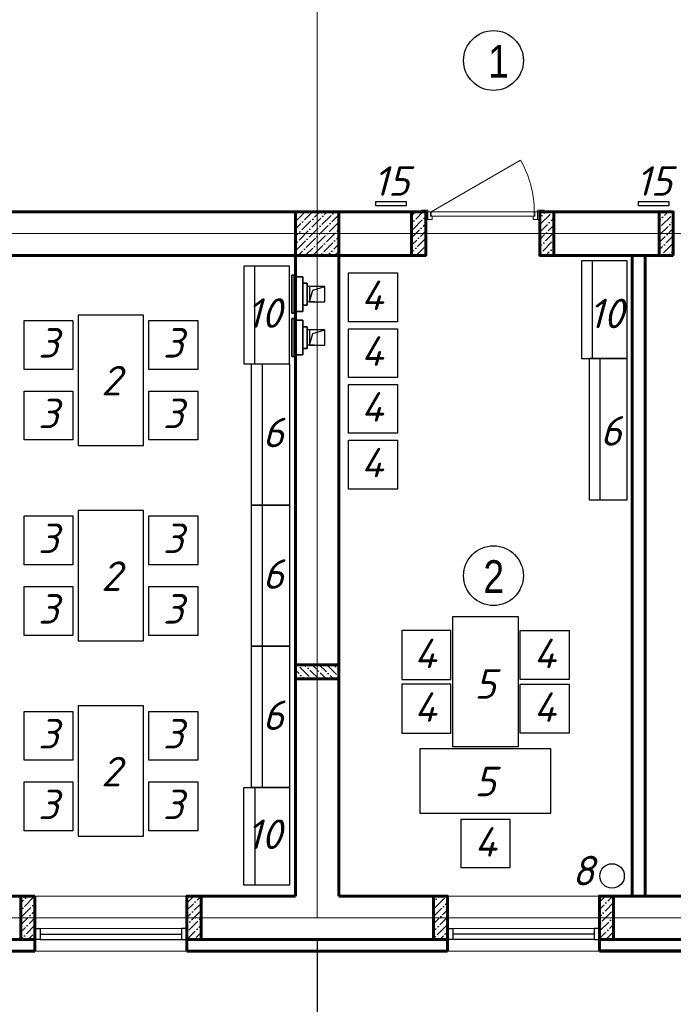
# Model space of a CAD drawing. Header units: millimetres. Extents: x -257011 to 237647566, y 2784933 to 6706507.
# Tile 201 of 256: x 9660524 to 9666544, y 5141052 to 5150119. Entities that reach past the tile are written whole.
import ezdxf

# ---------------------------------------------------------------- set-up
doc = ezdxf.new("R2010")
doc.units = ezdxf.units.MM
doc.header["$LTSCALE"] = 1000
doc.header["$PDMODE"] = 32
doc.header["$PDSIZE"] = 0.3
doc.linetypes.add('ACAD_ISO10W100', pattern=[18, 12, -3, 0, -3])
doc.linetypes.add('ADSK_Скрыто', pattern=[6, 3, -3])
for name, color, linetype, lineweight in [('_Hidden_', 7, 'ADSK_Скрыто', 9), ('Doors', 86, 'Continuous', 13), ('expl', 234, 'Continuous', 13), ('Mechanical Equipment', 7, 'Continuous', 18), ('Калонны', 20, 'Continuous', 25), ('Размеры', 251, 'Continuous', 18)]:
    doc.layers.add(name, color=color, linetype=linetype, lineweight=lineweight)
for name, color, linetype in [('kcd_tx', 7, 'Continuous'), ('ventilatsiya', 7, 'Continuous'), ('ТХ', 7, 'Continuous')]:
    doc.layers.add(name, color=color, linetype=linetype)
doc.styles.get("Standard").update_dxf_attribs({"font": 'ARIALN.TTF'})
doc.dimstyles.new('Санжар', dxfattribs={"dimtxt": 240, "dimasz": 200, "dimexe": 200, "dimexo": 200, "dimgap": 50, "dimtad": 1, "dimdec": 0, "dimtxsty": 'Standard', "dimblk": 'OBLIQUE', "dimcen": 2.5, "dimdle": 200, "dimclrd": 152, "dimclre": 152, "dimclrt": 152, "dimadec": 0, "dimazin": 0, "dimtfac": 1, "dimtdec": 0, "dimtmove": 0, "dimatfit": 3, "dimldrblk": 'OBLIQUE', "dimfxl": 0, "dimlwd": 0, "dimlwe": 0, "dimarcsym": 0})

# ---------------------------------------------------------------- blocks, each defined once
blk = doc.blocks.new('iuluiluiiul')
at = {"layer": 'Doors'}
blk.add_line((1534768.5, 1631198.4), (1533945.7, 1630723.4), dxfattribs=at)
for points in [[(1533728.5, 1631198.4), (1533788.5, 1631198.4), (1533788.5, 1631183.4), (1533728.5, 1631183.4)], [(1533768.5, 1631268.4), (1533788.5, 1631268.4), (1533788.5, 1631198.4), (1533768.5, 1631198.4)], [(1533828.5, 1631238.4), (1533828.5, 1631268.4), (1533788.5, 1631268.4), (1533788.5, 1631198.4), (1533813.5, 1631198.4), (1533813.5, 1631238.4)], [(1533818.5, 1631238.4), (1534768.5, 1631238.4), (1534768.5, 1631198.4), (1533818.5, 1631198.4)], [(1534758.5, 1631238.4), (1534758.5, 1631268.4), (1534798.5, 1631268.4), (1534798.5, 1631198.4), (1534773.5, 1631198.4), (1534773.5, 1631238.4)], [(1534818.5, 1631268.4), (1534798.5, 1631268.4), (1534798.5, 1631198.4), (1534818.5, 1631198.4)], [(1534798.5, 1631198.4), (1534858.5, 1631198.4), (1534858.5, 1631183.4), (1534798.5, 1631183.4)]]:
    blk.add_lwpolyline(points, close=True, dxfattribs=at)
blk.add_arc((1534768.5, 1631198.4), 950, 180, 210, dxfattribs=at)
blk = doc.blocks.new('_Oblique')
at = {"color": 0, "linetype": 'ByBlock', "lineweight": -2}
blk.add_line((-0.5, -0.5), (0.5, 0.5), dxfattribs=at)
blk = doc.blocks.new('*D1899')
at = {"layer": 'Defpoints', "color": 0, "lineweight": 50, "ltscale": 100, "transparency": 16777216}
for p in [(9653663.6, 5141849.2), (9663263.6, 5141849.2), (9663263.6, 5138947)]:
    blk.add_point(p, dxfattribs=at)
at = {"layer": 'kcd_tx', "color": 152, "ltscale": 100, "transparency": 16777216}
for p, q in [((9653663.6, 5141649.2), (9653663.6, 5138747)), ((9663263.6, 5141649.2), (9663263.6, 5138747)), ((9653463.6, 5138947), (9663463.6, 5138947))]:
    blk.add_line(p, q, dxfattribs=at)
at = {"layer": 'kcd_tx', "color": 152, "ltscale": 100, "transparency": 16777216, "xscale": 200, "yscale": 200, "zscale": 200, "rotation": 180}
blk.add_blockref('_Oblique', (9653663.6, 5138947), dxfattribs=at)
at = {"layer": 'kcd_tx', "color": 152, "ltscale": 100, "transparency": 16777216, "xscale": 200, "yscale": 200, "zscale": 200}
blk.add_blockref('_Oblique', (9663263.6, 5138947), dxfattribs=at)
at = {"layer": 'kcd_tx', "color": 152, "lineweight": 60, "ltscale": 100, "transparency": 16777216, "insert": (9658463.6, 5139119.6), "char_height": 240, "attachment_point": 5}
blk.add_mtext('9600', dxfattribs=at)
blk = doc.blocks.new('*D1900')
at = {"layer": 'Defpoints', "color": 0, "lineweight": 50, "ltscale": 100, "transparency": 16777216}
for p in [(9663263.6, 5141849.2), (9669463.6, 5141849.2), (9663263.6, 5138947)]:
    blk.add_point(p, dxfattribs=at)
at = {"layer": 'kcd_tx', "color": 152, "ltscale": 100, "transparency": 16777216}
for p, q in [((9663263.6, 5141649.2), (9663263.6, 5138747)), ((9669463.6, 5141649.2), (9669463.6, 5138747)), ((9669663.6, 5138947), (9663063.6, 5138947))]:
    blk.add_line(p, q, dxfattribs=at)
at = {"layer": 'kcd_tx', "color": 152, "ltscale": 100, "transparency": 16777216, "xscale": 200, "yscale": 200, "zscale": 200, "rotation": 180}
blk.add_blockref('_Oblique', (9663263.6, 5138947), dxfattribs=at)
at = {"layer": 'kcd_tx', "color": 152, "ltscale": 100, "transparency": 16777216, "xscale": 200, "yscale": 200, "zscale": 200}
blk.add_blockref('_Oblique', (9669463.6, 5138947), dxfattribs=at)
at = {"layer": 'kcd_tx', "color": 152, "lineweight": 60, "ltscale": 100, "transparency": 16777216, "insert": (9666363.6, 5139119.6), "char_height": 240, "attachment_point": 5}
blk.add_mtext('6200', dxfattribs=at)
blk = doc.blocks.new('*D1902')
at = {"layer": 'Defpoints', "color": 0, "lineweight": 50, "ltscale": 100, "transparency": 16777216}
for p in [(9653663.6, 5141849.2), (9672863.6, 5141849.2), (9653663.6, 5138353.3)]:
    blk.add_point(p, dxfattribs=at)
at = {"layer": 'kcd_tx', "color": 152, "ltscale": 100, "transparency": 16777216}
for p, q in [((9653663.6, 5141649.2), (9653663.6, 5138153.3)), ((9672863.6, 5141649.2), (9672863.6, 5138153.3)), ((9673063.6, 5138353.3), (9653463.6, 5138353.3))]:
    blk.add_line(p, q, dxfattribs=at)
at = {"layer": 'kcd_tx', "color": 152, "ltscale": 100, "transparency": 16777216, "xscale": 200, "yscale": 200, "zscale": 200, "rotation": 180}
blk.add_blockref('_Oblique', (9653663.6, 5138353.3), dxfattribs=at)
at = {"layer": 'kcd_tx', "color": 152, "ltscale": 100, "transparency": 16777216, "xscale": 200, "yscale": 200, "zscale": 200}
blk.add_blockref('_Oblique', (9672863.6, 5138353.3), dxfattribs=at)
at = {"layer": 'kcd_tx', "color": 152, "lineweight": 60, "ltscale": 100, "transparency": 16777216, "insert": (9663263.6, 5138525.8), "char_height": 240, "attachment_point": 5}
blk.add_mtext('19200', dxfattribs=at)
blk = doc.blocks.new('Осевые декоративные вентиляторы для вытяжной вентиляции с производительностью до 310 м3 - ВЕНТС 100 ЛД турбо-1935147-Вентиляция_ План 1го этажа')
at = {"layer": '_Hidden_', "color": 5, "lineweight": 35}
for p, q in [((7212.2, 27527.7), (7212.2, 27527.5)), ((7212.2, 27527.5), (7212.2, 27527.7)), ((7224.3, 27527.5), (7224.3, 27527.7)), ((7224.3, 27527.7), (7224.3, 27527.5)), ((7245.8, 27527.5), (7245.8, 27527.7)), ((7245.8, 27527.7), (7245.8, 27527.5)), ((7247.5, 27535.3), (7247.7, 27535.3)), ((7212.2, 27368.8), (7212.2, 27368.7)), ((7212.2, 27368.7), (7212.2, 27368.8)), ((7224.3, 27368.7), (7224.3, 27368.8)), ((7224.3, 27368.8), (7224.3, 27368.7)), ((7245.8, 27368.8), (7245.8, 27368.7)), ((7245.8, 27368.7), (7245.8, 27368.8)), ((7247.7, 27360.8), (7247.5, 27360.8))]:
    blk.add_line(p, q, dxfattribs=at)
at = {"layer": 'Mechanical Equipment', "color": 5, "lineweight": 35}
for p, q in [((7224.3, 27527.7), (7212.2, 27527.7)), ((7212.2, 27527.7), (7212.2, 27527.5)), ((7212.2, 27522.7), (7212.2, 27527.7)), ((7212.2, 27373.7), (7212.2, 27522.7)), ((7245.8, 27527.7), (7224.3, 27527.7)), ((7224.3, 27527.5), (7224.3, 27527.7)), ((7224.3, 27527.7), (7224.3, 27527.5)), ((7245.8, 27527.5), (7245.8, 27527.7)), ((7245.8, 27527.7), (7245.8, 27522.7)), ((7245.8, 27522.7), (7245.8, 27373.7)), ((7247.3, 27535.3), (7247.3, 27360.8)), ((7247.4, 27535.3), (7247.4, 27360.8)), ((7247.5, 27535.3), (7252.3, 27535.3)), ((7252.3, 27535.3), (7257, 27535.3)), ((7252.3, 27535.3), (7252.3, 27360.8)), ((7257, 27535.3), (7261.8, 27535.3)), ((7261.8, 27360.8), (7261.8, 27535.3)), ((7212.2, 27498.2), (7191.6, 27498.2)), ((7191.6, 27398.2), (7191.6, 27498.2)), ((7191.6, 27398.2), (7212.2, 27398.2)), ((7212.2, 27368.7), (7212.2, 27373.7)), ((7212.2, 27368.8), (7212.2, 27368.7)), ((7212.2, 27368.7), (7224.3, 27368.7)), ((7224.3, 27368.7), (7224.3, 27368.8)), ((7224.3, 27368.8), (7224.3, 27368.7)), ((7224.3, 27368.7), (7245.8, 27368.7)), ((7245.8, 27373.7), (7245.8, 27368.7)), ((7245.8, 27368.7), (7245.8, 27368.8)), ((7252.3, 27360.8), (7247.5, 27360.8)), ((7257, 27360.8), (7252.3, 27360.8)), ((7261.8, 27360.8), (7257, 27360.8))]:
    blk.add_line(p, q, dxfattribs=at)

msp = doc.modelspace()

# ---------------------------------------------------------------- hatches: boundary and pattern name
at = {"ltscale": 100}
h = msp.add_hatch(dxfattribs=at)
h.set_pattern_fill('ANSI36', color=256, scale=15, style=0)
h.set_pattern_definition([(45, (-7372098.976, 14331179.213), (25.25697034, 92.60889125), [119.0625, -23.8125, 0, -23.8125])])
h.paths.add_polyline_path([(9663463.575, 5148349.213), (9663063.575, 5148349.213), (9663063.575, 5147949.213), (9663463.575, 5147949.213)])
h = msp.add_hatch(dxfattribs=at)
h.set_pattern_fill('ANSI36', color=256, scale=15, style=0)
h.set_pattern_definition([(45, (9800365.837, 4420285.21), (25.2569703, 92.6088912), [119.0625, -23.8125, 0, -23.8125])])
h.paths.add_polyline_path([(9664263.575, 5148349.213), (9664133.575, 5148349.213), (9664133.575, 5147949.213), (9664263.575, 5147949.213)])
h = msp.add_hatch(dxfattribs=at)
h.set_pattern_fill('ANSI36', color=256, scale=15, style=0)
h.set_pattern_definition([(45, (9800415.837, 4420285.21), (25.2569703, 92.6088912), [119.0625, -23.8125, 0, -23.8125])])
h.paths.add_polyline_path([(9665313.575, 5148349.213), (9665443.575, 5148349.213), (9665443.575, 5147949.213), (9665313.575, 5147949.213)])
h = msp.add_hatch(dxfattribs=at)
h.set_pattern_fill('ANSI36', color=256, scale=15, style=0)
h.set_pattern_definition([(45, (9795515.837, 4417085.21), (25.2569703, 92.6088912), [119.0625, -23.8125, 0, -23.8125])])
h.paths.add_polyline_path([(9666413.575, 5147949.213), (9666543.575, 5147949.213), (9666543.575, 5148349.213), (9666413.575, 5148349.213)])
h = msp.add_hatch(dxfattribs=at)
h.set_pattern_fill('ANSI36', color=256, scale=15, angle=90, style=0)
h.set_pattern_definition([(135, (10394327.577, 5273151.475), (-92.6088912, 25.2569703), [119.0625, -23.8125, 0, -23.8125])])
h.paths.add_polyline_path([(9663463.575, 5144049.213), (9663463.575, 5144179.213), (9663063.575, 5144179.213), (9663063.575, 5144049.213)])
h = msp.add_hatch(dxfattribs=at)
h.set_pattern_fill('ANSI36', color=256, scale=15, style=0)
h.set_pattern_definition([(45, (9791735.837, 4427585.21), (25.2569703, 92.6088912), [119.0625, -23.8125, 0, -23.8125])])
h.paths.add_polyline_path([(9660533.575, 5142049.213), (9660663.575, 5142049.213), (9660663.575, 5141649.213), (9660533.575, 5141649.213)])
h = msp.add_hatch(dxfattribs=at)
h.set_pattern_fill('ANSI36', color=256, scale=15, style=0)
h.set_pattern_definition([(45, (9789965.837, 4427585.21), (25.2569703, 92.6088912), [119.0625, -23.8125, 0, -23.8125])])
h.paths.add_polyline_path([(9662063.575, 5142049.213), (9662193.575, 5142049.213), (9662193.575, 5141649.213), (9662063.575, 5141649.213)])
h = msp.add_hatch(dxfattribs=at)
h.set_pattern_fill('ANSI36', color=256, scale=15, style=0)
h.set_pattern_definition([(45, (9795535.837, 4424494.743), (25.2569703, 92.6088912), [119.0625, -23.8125, 0, -23.8125])])
h.paths.add_polyline_path([(9664333.575, 5141649.213), (9664463.575, 5141649.213), (9664463.575, 5142049.213), (9664333.575, 5142049.213)])
h = msp.add_hatch(dxfattribs=at)
h.set_pattern_fill('ANSI36', color=256, scale=15, style=0)
h.set_pattern_definition([(45, (9793765.837, 4424494.743), (25.2569703, 92.6088912), [119.0625, -23.8125, 0, -23.8125])])
h.paths.add_polyline_path([(9665863.575, 5141649.213), (9665993.575, 5141649.213), (9665993.575, 5142049.213), (9665863.575, 5142049.213)])

# ---------------------------------------------------------------- linework, layer by layer
at = {"color": 1, "linetype": 'ACAD_ISO10W100', "lineweight": 9, "ltscale": 100}
for p, q in [((9663263.575, 5157449.213), (9663263.575, 5141849.213)), ((9672863.575, 5148149.213), (9653663.575, 5148149.213)), ((9672863.575, 5141849.213), (9653663.575, 5141849.213))]:
    msp.add_line(p, q, dxfattribs=at)
at = {"lineweight": 60, "ltscale": 100}
for p, q in [((9664263.575, 5148349.213), (9655713.575, 5148349.213)), ((9663463.575, 5148349.213), (9663463.575, 5142049.213)), ((9664263.575, 5147949.213), (9664263.575, 5148349.213)), ((9666543.575, 5148349.213), (9665313.575, 5148349.213)), ((9665313.575, 5147949.213), (9665313.575, 5148349.213)), ((9666293.575, 5148349.213), (9666163.575, 5148349.213)), ((9663063.575, 5147949.213), (9655713.575, 5147949.213)), ((9663063.575, 5147949.213), (9663063.575, 5142049.213)), ((9664263.575, 5147949.213), (9663463.575, 5147949.213)), ((9666543.575, 5147949.213), (9665313.575, 5147949.213)), ((9666163.575, 5142049.213), (9666163.575, 5147949.213)), ((9666293.575, 5147949.213), (9666163.575, 5147949.213)), ((9666283.575, 5142049.213), (9666283.575, 5147949.213)), ((9660663.575, 5142049.213), (9660663.575, 5141649.213)), ((9662063.575, 5142049.213), (9662063.575, 5141649.213)), ((9664463.575, 5142049.213), (9664463.575, 5141649.213)), ((9665863.575, 5142049.213), (9665863.575, 5141649.213))]:
    msp.add_line(p, q, dxfattribs=at)
at = {"lineweight": 9, "ltscale": 100}
for p, q in [((9660663.575, 5142049.213), (9662063.575, 5142049.213)), ((9665863.575, 5142049.213), (9664463.575, 5142049.213)), ((9660663.575, 5141542.213), (9662063.575, 5141542.213)), ((9665863.575, 5141542.213), (9664463.575, 5141542.213))]:
    msp.add_line(p, q, dxfattribs=at)
at = {"color": 5, "lineweight": 0}
for p, q in [((9660713.575, 5141749.213), (9662013.575, 5141749.213)), ((9665813.575, 5141749.213), (9664513.575, 5141749.213))]:
    msp.add_line(p, q, dxfattribs=at)
at = {"color": 5}
for p, q in [((9660713.575, 5141699.213), (9662013.575, 5141699.213)), ((9665813.575, 5141699.213), (9664513.575, 5141699.213)), ((9660713.575, 5141649.213), (9662013.575, 5141649.213)), ((9665813.575, 5141649.213), (9664513.575, 5141649.213))]:
    msp.add_line(p, q, dxfattribs=at)
at = {"color": 252, "lineweight": 60, "ltscale": 100}
for p, q in [((9660663.575, 5141649.213), (9660663.575, 5141542.213)), ((9662063.575, 5141649.213), (9662063.575, 5141542.213))]:
    msp.add_line(p, q, dxfattribs=at)
at = {"ltscale": 100}
for points in [[(9663804.506, 5148444.846), (9664084.506, 5148444.846), (9664084.506, 5148404.846), (9663804.506, 5148404.846)], [(9666222.901, 5148444.846), (9666502.901, 5148444.846), (9666502.901, 5148404.846), (9666222.901, 5148404.846)]]:
    msp.add_lwpolyline(points, close=True, dxfattribs=at)
at = {"lineweight": 60, "ltscale": 100}
for points in [[(9660663.575, 5142049.213), (9659163.575, 5142049.213)], [(9663063.575, 5142049.213), (9662063.575, 5142049.213)], [(9664463.575, 5142049.213), (9663463.575, 5142049.213)], [(9667213.575, 5142049.213), (9665863.575, 5142049.213)], [(9660663.575, 5141649.213), (9659163.575, 5141649.213)], [(9663463.575, 5141649.213), (9662063.575, 5141649.213)], [(9664463.575, 5141649.213), (9663463.575, 5141649.213)], [(9667213.575, 5141649.213), (9665863.575, 5141649.213)]]:
    msp.add_lwpolyline(points, dxfattribs=at)
at = {"color": 5}
for points in [[(9660663.575, 5141749.213), (9660713.575, 5141749.213), (9660713.575, 5141649.213), (9660663.575, 5141649.213)], [(9662063.575, 5141749.213), (9662013.575, 5141749.213), (9662013.575, 5141649.213), (9662063.575, 5141649.213)], [(9664463.575, 5141749.213), (9664513.575, 5141749.213), (9664513.575, 5141649.213), (9664463.575, 5141649.213)], [(9665863.575, 5141749.213), (9665813.575, 5141749.213), (9665813.575, 5141649.213), (9665863.575, 5141649.213)]]:
    msp.add_lwpolyline(points, close=True, dxfattribs=at)
at = {"color": 252, "lineweight": 60, "ltscale": 100}
for points in [[(9664463.565, 5141542.213), (9664463.565, 5141649.213)], [(9665863.565, 5141542.213), (9665863.565, 5141649.213)], [(9659163.575, 5141542.213), (9660663.575, 5141542.213)], [(9662063.575, 5141542.213), (9664463.565, 5141542.213)], [(9667213.575, 5141542.213), (9665863.565, 5141542.213)]]:
    msp.add_lwpolyline(points, dxfattribs=at)
at = {"color": 32, "lineweight": 30, "ltscale": 100}
for points in [[(9659163.575, 5141549.213), (9660663.575, 5141549.213)], [(9662063.575, 5141549.213), (9664463.565, 5141549.213)], [(9667213.575, 5141549.213), (9665863.565, 5141549.213)]]:
    msp.add_lwpolyline(points, dxfattribs=at)
at = {"layer": 'expl', "lineweight": 30}
for centre in [(9664887.264, 5149743.582), (9664887.264, 5144999.213)]:
    msp.add_circle(centre, 275.112, dxfattribs=at)
at = {"layer": 'ventilatsiya', "lineweight": 30, "ltscale": 100}
for p, q in [((9663238.892, 5147661.498), (9663171.871, 5147661.498)), ((9663222.696, 5147629.845), (9663333.575, 5147661.498)), ((9663193.575, 5147521.498), (9663222.696, 5147629.845)), ((9663238.892, 5147521.498), (9663171.871, 5147521.498)), ((9663238.892, 5147261.961), (9663171.871, 5147261.961)), ((9663193.575, 5147121.961), (9663222.696, 5147230.308)), ((9663222.696, 5147230.308), (9663333.575, 5147261.961)), ((9663238.892, 5147121.961), (9663171.871, 5147121.961))]:
    msp.add_line(p, q, dxfattribs=at)
for points in [[(9663193.575, 5147521.498), (9663333.575, 5147521.498), (9663333.575, 5147661.498), (9663193.575, 5147661.498)], [(9663193.575, 5147121.961), (9663333.575, 5147121.961), (9663333.575, 5147261.961), (9663193.575, 5147261.961)]]:
    msp.add_lwpolyline(points, close=True, dxfattribs=at)
at = {"layer": 'Размеры', "lineweight": 60, "ltscale": 5}
for points in [[(9663063.575, 5147949.213), (9663463.575, 5147949.213), (9663463.575, 5148349.213), (9663063.575, 5148349.213)], [(9664133.575, 5148349.213), (9664263.575, 5148349.213), (9664263.575, 5147949.213), (9664133.575, 5147949.213)], [(9665443.575, 5148349.213), (9665313.575, 5148349.213), (9665313.575, 5147949.213), (9665443.575, 5147949.213)], [(9666543.575, 5147949.213), (9666413.575, 5147949.213), (9666413.575, 5148349.213), (9666543.575, 5148349.213)], [(9663463.575, 5144179.213), (9663463.575, 5144049.213), (9663063.575, 5144049.213), (9663063.575, 5144179.213)], [(9660663.575, 5142049.213), (9660533.575, 5142049.213), (9660533.575, 5141649.213), (9660663.575, 5141649.213)], [(9662193.575, 5142049.213), (9662063.575, 5142049.213), (9662063.575, 5141649.213), (9662193.575, 5141649.213)], [(9664463.575, 5141649.213), (9664333.575, 5141649.213), (9664333.575, 5142049.213), (9664463.575, 5142049.213)], [(9665993.575, 5141649.213), (9665863.575, 5141649.213), (9665863.575, 5142049.213), (9665993.575, 5142049.213)]]:
    msp.add_lwpolyline(points, close=True, dxfattribs=at)
at = {"layer": 'ТХ', "ltscale": 5}
for points in [[(9663007.953, 5147849.213), (9662587.953, 5147849.213), (9662587.953, 5146949.213), (9663007.953, 5146949.213)], [(9662687.953, 5147849.213), (9662587.953, 5147849.213), (9662587.953, 5146949.213), (9662687.953, 5146949.213)], [(9666118.72, 5147897.754), (9665698.72, 5147897.754), (9665698.72, 5146997.754), (9666118.72, 5146997.754)], [(9665798.72, 5147897.754), (9665698.72, 5147897.754), (9665698.72, 5146997.754), (9665798.72, 5146997.754)], [(9664003.009, 5147337.082), (9663553.009, 5147337.082), (9663553.009, 5147787.082), (9664003.009, 5147787.082)], [(9661663.575, 5147399.213), (9661063.575, 5147399.213), (9661063.575, 5146199.213), (9661663.575, 5146199.213)], [(9661013.575, 5146899.213), (9660563.575, 5146899.213), (9660563.575, 5147349.213), (9661013.575, 5147349.213)], [(9662163.575, 5146899.213), (9661713.575, 5146899.213), (9661713.575, 5147349.213), (9662163.575, 5147349.213)], [(9664003.009, 5146823.564), (9663553.009, 5146823.564), (9663553.009, 5147273.564), (9664003.009, 5147273.564)], [(9663007.953, 5145649.213), (9662657.953, 5145649.213), (9662657.953, 5146949.213), (9663007.953, 5146949.213)], [(9662757.953, 5145649.213), (9662657.953, 5145649.213), (9662657.953, 5146949.213), (9662757.953, 5146949.213)], [(9666118.72, 5146997.754), (9665768.72, 5146997.754), (9665768.72, 5145697.754), (9666118.72, 5145697.754)], [(9665868.72, 5146997.754), (9665768.72, 5146997.754), (9665768.72, 5145697.754), (9665868.72, 5145697.754)], [(9664003.009, 5146310.046), (9663553.009, 5146310.046), (9663553.009, 5146760.046), (9664003.009, 5146760.046)], [(9661013.575, 5146249.213), (9660563.575, 5146249.213), (9660563.575, 5146699.213), (9661013.575, 5146699.213)], [(9662163.575, 5146249.213), (9661713.575, 5146249.213), (9661713.575, 5146699.213), (9662163.575, 5146699.213)], [(9664003.009, 5145796.528), (9663553.009, 5145796.528), (9663553.009, 5146246.528), (9664003.009, 5146246.528)], [(9661663.575, 5145599.213), (9661063.575, 5145599.213), (9661063.575, 5144399.213), (9661663.575, 5144399.213)], [(9663007.953, 5144349.213), (9662657.953, 5144349.213), (9662657.953, 5145649.213), (9663007.953, 5145649.213)], [(9662757.953, 5144349.213), (9662657.953, 5144349.213), (9662657.953, 5145649.213), (9662757.953, 5145649.213)], [(9661013.575, 5145099.213), (9660563.575, 5145099.213), (9660563.575, 5145549.213), (9661013.575, 5145549.213)], [(9662163.575, 5145099.213), (9661713.575, 5145099.213), (9661713.575, 5145549.213), (9662163.575, 5145549.213)], [(9661013.575, 5144449.213), (9660563.575, 5144449.213), (9660563.575, 5144899.213), (9661013.575, 5144899.213)], [(9662163.575, 5144449.213), (9661713.575, 5144449.213), (9661713.575, 5144899.213), (9662163.575, 5144899.213)], [(9665113.575, 5143421.795), (9664513.575, 5143421.795), (9664513.575, 5144621.795), (9665113.575, 5144621.795)], [(9664043.115, 5144493.557), (9664043.115, 5144043.557), (9664493.115, 5144043.557), (9664493.115, 5144493.557)], [(9665584.035, 5144493.557), (9665584.035, 5144043.557), (9665134.035, 5144043.557), (9665134.035, 5144493.557)], [(9663007.953, 5143049.213), (9662657.953, 5143049.213), (9662657.953, 5144349.213), (9663007.953, 5144349.213)], [(9662757.953, 5143049.213), (9662657.953, 5143049.213), (9662657.953, 5144349.213), (9662757.953, 5144349.213)], [(9664043.115, 5143999.232), (9664043.115, 5143549.232), (9664493.115, 5143549.232), (9664493.115, 5143999.232)], [(9665584.035, 5143999.232), (9665584.035, 5143549.232), (9665134.035, 5143549.232), (9665134.035, 5143999.232)], [(9661663.575, 5143799.213), (9661063.575, 5143799.213), (9661063.575, 5142599.213), (9661663.575, 5142599.213)], [(9661013.575, 5143299.213), (9660563.575, 5143299.213), (9660563.575, 5143749.213), (9661013.575, 5143749.213)], [(9662163.575, 5143299.213), (9661713.575, 5143299.213), (9661713.575, 5143749.213), (9662163.575, 5143749.213)], [(9665413.575, 5143408.039), (9665413.575, 5142808.039), (9664213.575, 5142808.039), (9664213.575, 5143408.039)], [(9661013.575, 5142649.213), (9660563.575, 5142649.213), (9660563.575, 5143099.213), (9661013.575, 5143099.213)], [(9662163.575, 5142649.213), (9661713.575, 5142649.213), (9661713.575, 5143099.213), (9662163.575, 5143099.213)], [(9663007.953, 5142149.213), (9662587.953, 5142149.213), (9662587.953, 5143049.213), (9663007.953, 5143049.213)], [(9662687.953, 5142149.213), (9662587.953, 5142149.213), (9662587.953, 5143049.213), (9662687.953, 5143049.213)], [(9665038.575, 5142758.039), (9665038.575, 5142308.039), (9664588.575, 5142308.039), (9664588.575, 5142758.039)]]:
    msp.add_lwpolyline(points, close=True, dxfattribs=at)
at = {"layer": 'ТХ', "ltscale": 3}
msp.add_circle((9665979.537, 5142233.698), 112.829, dxfattribs=at)

# ---------------------------------------------------------------- block references
at = {"lineweight": 60, "rotation": 180}
msp.add_blockref('iuluiluiiul', (11199082.04, 6779547.64), dxfattribs=at)
at = {"layer": 'ventilatsiya', "color": 5, "lineweight": 30, "true_color": 0x0000ff, "xscale": 2, "yscale": 2, "zscale": 2, "rotation": 180}
for p in [(9677555.081, 5202487.843), (9677555.081, 5202088.305)]:
    msp.add_blockref('Осевые декоративные вентиляторы для вытяжной вентиляции с производительностью до 310 м3 - ВЕНТС 100 ЛД турбо-1935147-Вентиляция_ План 1го этажа', p, dxfattribs=at)

# ---------------------------------------------------------------- texts
at = {"lineweight": 9, "char_height": 300, "width": 349.18984}
for s, insert, attachment_point in [('1', (9664838.374, 5149585.437), 7), ('2', (9664985.168, 5144841.068), 9)]:
    msp.add_mtext(s, dxfattribs=dict(at, insert=insert, attachment_point=attachment_point))
at = {"layer": 'Калонны', "char_height": 271.656}
for s, insert, attachment_point in [('{\\fArial|b0|i0|c204|p34;\\C150; \\fISOCPEUR|b0|i1|c204|p34;\\C1;15}', (9664114.153, 5148769.384), 3), ('{\\fArial|b0|i0|c204|p34;\\C150; \\fISOCPEUR|b0|i1|c204|p34;\\C1;15}', (9666532.547, 5148769.384), 3), ('{\\fArial|b0|i0|c204|p34;\\C150; \\fISOCPEUR|b0|i1|c204|p34;\\C1;4}', (9663872.647, 5147716.623), 3), ('{\\fArial|b0|i0|c204|p34;\\C150; \\fISOCPEUR|b0|i1|c204|p34;\\C1;1\\fISOCPEUR|b0|i1|c0|p34;0}', (9662936.02, 5147553.754), 3), ('{\\fArial|b0|i0|c204|p34;\\C150; \\fISOCPEUR|b0|i1|c204|p34;\\C1;1\\fISOCPEUR|b0|i1|c0|p34;0}', (9666086.557, 5147277.954), 9), ('{\\fArial|b0|i0|c204|p34;\\C150; \\fISOCPEUR|b0|i1|c204|p34;\\C1;3}', (9660883.213, 5147278.754), 3), ('{\\fArial|b0|i0|c204|p34;\\C150; \\fISOCPEUR|b0|i1|c204|p34;\\C1;3}', (9662033.213, 5147278.754), 3), ('{\\fArial|b0|i0|c204|p34;\\C150; \\fISOCPEUR|b0|i1|c204|p34;\\C1;4}', (9663872.647, 5147203.105), 3), ('{\\fArial|b0|i0|c204|p34;\\C150; \\fISOCPEUR|b0|i1|c204|p34;\\C1;2}', (9661459.36, 5146931.142), 3), ('{\\fArial|b0|i0|c204|p34;\\C150; \\fISOCPEUR|b0|i1|c204|p34;\\C1;4}', (9663872.647, 5146689.587), 3), ('{\\fArial|b0|i0|c204|p34;\\C150; \\fISOCPEUR|b0|i1|c204|p34;\\C1;3}', (9660883.213, 5146628.754), 3), ('{\\fArial|b0|i0|c204|p34;\\C150; \\fISOCPEUR|b0|i1|c204|p34;\\C1;3}', (9662033.213, 5146628.754), 3), ('{\\fArial|b0|i0|c204|p34;\\C150; \\fISOCPEUR|b0|i1|c204|p34;\\C1;6}', (9662957.009, 5146453.754), 3), ('{\\fArial|b0|i0|c204|p34;\\C150; \\fISOCPEUR|b0|i1|c204|p34;\\C1;6}', (9666067.846, 5146196.769), 9), ('{\\fArial|b0|i0|c204|p34;\\C150; \\fISOCPEUR|b0|i1|c204|p34;\\C1;4}', (9663872.647, 5146176.069), 3), ('{\\fArial|b0|i0|c204|p34;\\C150; \\fISOCPEUR|b0|i1|c204|p34;\\C1;3}', (9660883.213, 5145478.754), 3), ('{\\fArial|b0|i0|c204|p34;\\C150; \\fISOCPEUR|b0|i1|c204|p34;\\C1;3}', (9662033.213, 5145478.754), 3), ('{\\fArial|b0|i0|c204|p34;\\C150; \\fISOCPEUR|b0|i1|c204|p34;\\C1;2}', (9661459.36, 5145131.142), 3), ('{\\fArial|b0|i0|c204|p34;\\C150; \\fISOCPEUR|b0|i1|c204|p34;\\C1;6}', (9662957.009, 5145150.198), 3), ('{\\fArial|b0|i0|c204|p34;\\C150; \\fISOCPEUR|b0|i1|c204|p34;\\C1;3}', (9660883.213, 5144828.754), 3), ('{\\fArial|b0|i0|c204|p34;\\C150; \\fISOCPEUR|b0|i1|c204|p34;\\C1;3}', (9662033.213, 5144828.754), 3), ('{\\fArial|b0|i0|c204|p34;\\C150; \\fISOCPEUR|b0|i1|c204|p34;\\C1;4}', (9664052.559, 5144419.107), 1), ('{\\fArial|b0|i0|c204|p34;\\C150; \\fISOCPEUR|b0|i1|c204|p34;\\C1;4}', (9665461.824, 5144419.107), 3), ('{\\fArial|b0|i0|c204|p34;\\C150; \\fISOCPEUR|b0|i1|c204|p34;\\C1;5}', (9664909.36, 5144138.185), 3), ('{\\fArial|b0|i0|c204|p34;\\C150; \\fISOCPEUR|b0|i1|c204|p34;\\C1;6}', (9662957.009, 5143850.198), 3), ('{\\fArial|b0|i0|c204|p34;\\C150; \\fISOCPEUR|b0|i1|c204|p34;\\C1;4}', (9664052.559, 5143924.783), 1), ('{\\fArial|b0|i0|c204|p34;\\C150; \\fISOCPEUR|b0|i1|c204|p34;\\C1;4}', (9665461.824, 5143924.783), 3), ('{\\fArial|b0|i0|c204|p34;\\C150; \\fISOCPEUR|b0|i1|c204|p34;\\C1;3}', (9660883.213, 5143678.754), 3), ('{\\fArial|b0|i0|c204|p34;\\C150; \\fISOCPEUR|b0|i1|c204|p34;\\C1;3}', (9662033.213, 5143678.754), 3), ('{\\fArial|b0|i0|c204|p34;\\C150; \\fISOCPEUR|b0|i1|c204|p34;\\C1;2}', (9661459.36, 5143331.142), 3), ('{\\fArial|b0|i0|c204|p34;\\C150; \\fISOCPEUR|b0|i1|c204|p34;\\C1;5}', (9664909.36, 5143239.969), 3), ('{\\fArial|b0|i0|c204|p34;\\C150; \\fISOCPEUR|b0|i1|c204|p34;\\C1;3}', (9660883.213, 5143028.754), 3), ('{\\fArial|b0|i0|c204|p34;\\C150; \\fISOCPEUR|b0|i1|c204|p34;\\C1;3}', (9662033.213, 5143028.754), 3), ('{\\fArial|b0|i0|c204|p34;\\C150; \\fISOCPEUR|b0|i1|c204|p34;\\C1;1\\fISOCPEUR|b0|i1|c0|p34;0}', (9662936.02, 5142753.754), 3), ('{\\fArial|b0|i0|c204|p34;\\C150; \\fISOCPEUR|b0|i1|c204|p34;\\C1;4}', (9664916.364, 5142683.59), 3), ('{\\fArial|b0|i0|c204|p34;\\C150; \\fISOCPEUR|b0|i1|c204|p34;\\C1;8}', (9665816.337, 5142419.194), 3)]:
    msp.add_mtext(s, dxfattribs=dict(at, insert=insert, attachment_point=attachment_point))

# ---------------------------------------------------------------- dimensions: what is measured, and where the dimension line sits
at = {"layer": 'kcd_tx', "lineweight": 60, "ltscale": 100}
for base, p1, p2, picture, middle in [((9663263.575, 5138947.013), (9653663.575, 5141849.213), (9663263.575, 5141849.213), '*D1899', (9658463.575, 5139119.55)), ((9653663.575, 5138353.253), (9672863.575, 5141849.213), (9653663.575, 5141849.213), '*D1902', (9663263.575, 5138525.791))]:
    dim = msp.add_linear_dim(base=base, p1=p1, p2=p2, dimstyle='Санжар', override={"dimfxl": 1.25, "dimlwd": 65535, "dimlwe": 65535, "dimarcsym": 1}, dxfattribs=at)
    dim.commit()
    dim.dimension.update_dxf_attribs({"geometry": picture, "text_midpoint": middle})
dim = msp.add_linear_dim(base=(9663263.575, 5138947.013), p1=(9669463.575, 5141849.213), p2=(9663263.575, 5141849.213), angle=180, dimstyle='Санжар', override={"dimfxl": 1.25, "dimlwd": 65535, "dimlwe": 65535, "dimarcsym": 1}, dxfattribs=at)
dim.commit()
dim.dimension.update_dxf_attribs({"geometry": '*D1900', "text_midpoint": (9666363.575, 5139119.55)})

doc.saveas('drawing.dxf')
